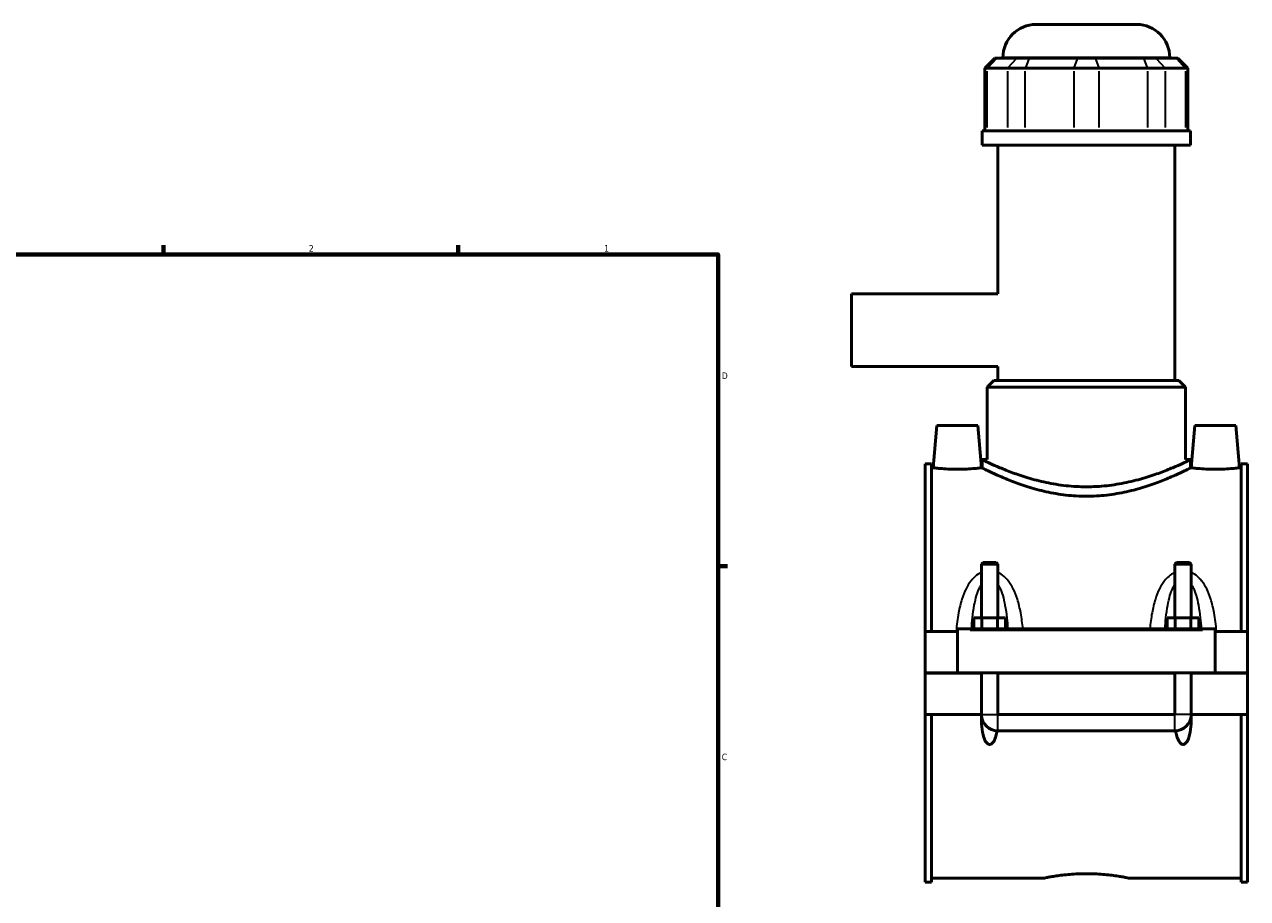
# Model space of a CAD drawing. Header units: inches. Extents: x -1.9 to 48.9, y -1.4 to 48.3.
# Tile 9 of 10: x 23.5 to 41.1, y 11.7 to 24.3. Entities that reach past the tile are written whole.
import ezdxf

# ---------------------------------------------------------------- set-up
doc = ezdxf.new("R2010")
doc.units = ezdxf.units.IN
doc.header["$MEASUREMENT"] = 0
for name, color, linetype, lineweight in [('Border (ANSI)', 7, 'Continuous', 70), ('Visible (ANSI)', 7, 'Continuous', 50), ('Visible Narrow (ANSI)', 7, 'Continuous', 35)]:
    doc.layers.add(name, color=color, linetype=linetype, lineweight=lineweight)
doc.styles.add('Note Text (ANSI)', font='tahoma.ttf')

# ---------------------------------------------------------------- blocks, each defined once
blk = doc.blocks.new('Borders Default Border')
at = {"layer": 'Border (ANSI)'}
for p, q in [((25.5, 21), (25.5, 21.134)), ((29.75, 21), (29.75, 21.134)), ((33.5, 16.5), (33.634, 16.5))]:
    blk.add_line(p, q, dxfattribs=at)
at = {"layer": 'Border (ANSI)', "flags": 128}
blk.add_lwpolyline([(0.5, 1), (0.5, 21), (33.5, 21), (33.5, 1), (0.5, 1)], dxfattribs=at)
at = {"layer": 'Border (ANSI)', "color": 5, "true_color": 0x0000ff, "char_height": 0.0945, "attachment_point": 7, "style": 'Note Text (ANSI)'}
for s, insert in [('2', (27.596, 21.04)), ('1', (31.854, 21.04)), ('D', (33.553, 19.203)), ('C', (33.552, 13.701))]:
    blk.add_mtext(s, dxfattribs=dict(at, insert=insert))

msp = doc.modelspace()

# ---------------------------------------------------------------- linework, layer by layer
at = {"layer": 'Visible (ANSI)'}
for p, q in [((38.0855, 24.3184), (39.5372, 24.3184)), ((37.4897, 23.8305), (37.3464, 23.6872)), ((37.4897, 23.8305), (37.5151, 23.8305)), ((37.8043, 23.8305), (37.5151, 23.8305)), ((37.6079, 23.8305), (37.6079, 23.8408)), ((37.8043, 23.8305), (37.9852, 23.8305)), ((38.6834, 23.8305), (37.9852, 23.8305)), ((38.6834, 23.8305), (38.9393, 23.8305)), ((39.6375, 23.8305), (38.9393, 23.8305)), ((39.6375, 23.8305), (39.8184, 23.8305)), ((40.1076, 23.8305), (39.8184, 23.8305)), ((40.0148, 23.8305), (40.0148, 23.8408)), ((40.1076, 23.8305), (40.133, 23.8305)), ((40.133, 23.8305), (40.2763, 23.6872)), ((37.3827, 23.6872), (37.3464, 23.6872)), ((37.3464, 23.6872), (37.3464, 22.785)), ((37.3827, 23.6872), (37.6719, 23.6872)), ((37.9304, 23.6872), (37.6719, 23.6872)), ((37.9304, 23.6872), (38.6286, 23.6872)), ((38.9941, 23.6872), (38.6286, 23.6872)), ((38.9941, 23.6872), (39.6923, 23.6872)), ((39.9508, 23.6872), (39.6923, 23.6872)), ((39.9508, 23.6872), (40.24, 23.6872)), ((40.2763, 23.6872), (40.24, 23.6872)), ((40.2763, 23.6872), (40.2763, 22.785)), ((40.3157, 22.785), (37.307, 22.785)), ((37.307, 22.5759), (37.307, 22.785)), ((40.3157, 22.5759), (40.3157, 22.785)), ((40.3157, 22.5759), (37.307, 22.5759)), ((37.5327, 20.432), (37.5327, 22.5759)), ((40.09, 19.1811), (40.09, 22.5759)), ((35.4213, 20.432), (35.4213, 19.3848)), ((37.5327, 20.432), (35.4213, 20.432)), ((37.5327, 19.3848), (35.4213, 19.3848)), ((37.5327, 19.1811), (37.5327, 19.3848)), ((37.4778, 19.1811), (37.3823, 19.0856)), ((40.2404, 19.0856), (37.3823, 19.0856)), ((37.3823, 18.0399), (37.3823, 19.0856)), ((37.4778, 19.1811), (40.1449, 19.1811)), ((40.1449, 19.1811), (40.2404, 19.0856)), ((40.2404, 18.0399), (40.2404, 19.0856)), ((36.6561, 18.5295), (36.6029, 17.9215)), ((37.2466, 18.5295), (36.6561, 18.5295)), ((37.2466, 18.5295), (37.2998, 17.9215)), ((40.3761, 18.5295), (40.3229, 17.9215)), ((40.3761, 18.5295), (40.9666, 18.5295)), ((40.9666, 18.5295), (41.0198, 17.9215)), ((37.307, 18.0399), (37.307, 17.9215)), ((37.307, 18.0399), (37.3823, 18.0399)), ((40.2404, 18.0399), (40.3157, 18.0399)), ((40.3157, 18.0399), (40.3157, 17.9215)), ((36.4863, 17.9807), (36.4863, 15.5576)), ((36.4863, 17.9807), (36.5793, 17.9807)), ((36.5793, 15.5576), (36.5793, 17.9807)), ((36.6029, 17.9215), (36.5793, 17.9215)), ((37.307, 17.9215), (37.2998, 17.9215)), ((40.3229, 17.9215), (40.3157, 17.9215)), ((41.0433, 17.9215), (41.0198, 17.9215)), ((41.0433, 15.5576), (41.0433, 17.9807)), ((41.0433, 17.9807), (41.1363, 17.9807)), ((41.1363, 17.9807), (41.1363, 15.5576)), ((37.3219, 16.5544), (37.2982, 16.5308)), ((37.5345, 16.5308), (37.2982, 16.5308)), ((37.2982, 16.5308), (37.2982, 15.7544)), ((37.3219, 16.5544), (37.5108, 16.5544)), ((37.5108, 16.5544), (37.5345, 16.5308)), ((37.5345, 16.5308), (37.5345, 15.7544)), ((40.1119, 16.5544), (40.0882, 16.5308)), ((40.3245, 16.5308), (40.0882, 16.5308)), ((40.0882, 15.7544), (40.0882, 16.5308)), ((40.1119, 16.5544), (40.3008, 16.5544)), ((40.3008, 16.5544), (40.3245, 16.5308)), ((40.3245, 15.7544), (40.3245, 16.5308)), ((37.189, 15.5969), (37.189, 15.7544)), ((37.189, 15.7544), (37.3027, 15.7544)), ((37.3027, 15.5969), (37.3027, 15.7544)), ((37.3027, 15.7544), (37.53, 15.7544)), ((37.53, 15.5969), (37.53, 15.7544)), ((37.53, 15.7544), (37.6436, 15.7544)), ((37.6436, 15.5969), (37.6436, 15.7544)), ((39.979, 15.5969), (39.979, 15.7544)), ((39.979, 15.7544), (40.0927, 15.7544)), ((40.0927, 15.5969), (40.0927, 15.7544)), ((40.0927, 15.7544), (40.32, 15.7544)), ((40.32, 15.5969), (40.32, 15.7544)), ((40.32, 15.7544), (40.4336, 15.7544)), ((40.4336, 15.5969), (40.4336, 15.7544)), ((36.9513, 15.5576), (36.4863, 15.5576)), ((36.4863, 14.9626), (36.4863, 15.5576)), ((36.9513, 15.5772), (36.9513, 15.5969)), ((40.6713, 15.5969), (36.9513, 15.5969)), ((36.9513, 14.9626), (36.9513, 15.5772)), ((40.6713, 15.5969), (40.6713, 15.5772)), ((40.6713, 15.5772), (40.6713, 14.9626)), ((41.1363, 15.5576), (40.6713, 15.5576)), ((41.1363, 15.5576), (41.1363, 14.9626)), ((36.4863, 14.9626), (36.9513, 14.9626)), ((36.4863, 14.3637), (36.4863, 14.9586)), ((37.2982, 14.9586), (36.4863, 14.9586)), ((40.6713, 14.9626), (36.9513, 14.9626)), ((37.2982, 14.9626), (37.2982, 14.9586)), ((37.2982, 14.3637), (37.2982, 14.9586)), ((37.5345, 14.9626), (37.5345, 14.9586)), ((37.5345, 14.9586), (37.5345, 14.3637)), ((40.0882, 14.9586), (37.5345, 14.9586)), ((40.0882, 14.9586), (40.0882, 14.9626)), ((40.0882, 14.3637), (40.0882, 14.9586)), ((40.3245, 14.9586), (40.3245, 14.9626)), ((40.3245, 14.9586), (40.3245, 14.3637)), ((41.1363, 14.9586), (40.3245, 14.9586)), ((40.6713, 14.9626), (41.1363, 14.9626)), ((41.1363, 14.9586), (41.1363, 14.3637)), ((37.2982, 14.3637), (36.4863, 14.3637)), ((36.4863, 14.3637), (36.4863, 11.9405)), ((36.5793, 11.9405), (36.5793, 14.3637)), ((37.2984, 14.3637), (37.2982, 14.3637)), ((37.5345, 14.3637), (37.5343, 14.3637)), ((40.0882, 14.3637), (37.5345, 14.3637)), ((37.5345, 14.3635), (40.0882, 14.3635)), ((40.0884, 14.3637), (40.0882, 14.3637)), ((40.3245, 14.3637), (40.3243, 14.3637)), ((41.1363, 14.3637), (40.3245, 14.3637)), ((41.0433, 11.9405), (41.0433, 14.3637)), ((41.1363, 14.3637), (41.1363, 11.9405)), ((37.5345, 14.1274), (40.0882, 14.1274)), ((38.194, 11.9997), (36.5793, 11.9997)), ((41.0433, 11.9997), (39.4287, 11.9997)), ((36.4863, 11.9405), (36.5793, 11.9405)), ((41.0433, 11.9405), (41.1363, 11.9405))]:
    msp.add_line(p, q, dxfattribs=at)
for centre, radius, start, end in [((38.0855, 23.8408), 0.4776, 90, 180), ((39.5372, 23.8408), 0.4776, 0, 90), ((37.5345, 14.3637), 0.2362, 181.6682, 270), ((40.0882, 14.3637), 0.2362, 270, 358.3318)]:
    msp.add_arc(centre, radius, start, end, dxfattribs=at)
for points, knots in [([(38.8113, 17.6475), (38.715, 17.6475), (38.6159, 17.6528), (38.4202, 17.674), (38.3235, 17.6899), (38.1388, 17.7289), (38.0507, 17.752), (37.8881, 17.8006), (37.8136, 17.8261), (37.6818, 17.8746), (37.6198, 17.8994), (37.5099, 17.9456), (37.4621, 17.967), (37.3848, 18.0025), (37.3553, 18.0166), (37.3164, 18.0353), (37.307, 18.0399), (37.307, 18.0399)], [11.7376621, 11.7376621, 11.7376621, 11.7376621, 12.4721667, 12.4721667, 13.2066712, 13.2066712, 13.9411758, 13.9411758, 14.6756803, 14.6756803, 15.4083835, 15.4083835, 16.1410868, 16.1410868, 16.87379, 16.87379, 17.6064932, 17.6064932, 17.6064932, 17.6064932]), ([(40.3157, 18.0399), (40.3157, 18.0399), (40.3063, 18.0353), (40.2674, 18.0166), (40.2379, 18.0025), (40.1606, 17.967), (40.1128, 17.9456), (40.0029, 17.8994), (39.9409, 17.8746), (39.8091, 17.8261), (39.7346, 17.8006), (39.572, 17.752), (39.4839, 17.7289), (39.2992, 17.6899), (39.2025, 17.674), (39.0067, 17.6528), (38.9077, 17.6475), (38.8113, 17.6475)], [5.8688311, 5.8688311, 5.8688311, 5.8688311, 6.6015343, 6.6015343, 7.3342375, 7.3342375, 8.0669407, 8.0669407, 8.7996439, 8.7996439, 9.5341484, 9.5341484, 10.268653, 10.268653, 11.0031576, 11.0031576, 11.7376621, 11.7376621, 11.7376621, 11.7376621]), ([(36.9513, 17.9007), (36.9074, 17.9007), (36.8606, 17.9018), (36.7746, 17.9057), (36.7354, 17.9085), (36.6737, 17.9137), (36.647, 17.9165), (36.6116, 17.9204), (36.6029, 17.9215), (36.6029, 17.9215)], [2.6769617, 2.6769617, 2.6769617, 2.6769617, 3.0117837, 3.0117837, 3.3466057, 3.3466057, 3.6810242, 3.6810242, 4.0154426, 4.0154426, 4.0154426, 4.0154426]), ([(37.2998, 17.9215), (37.2998, 17.9215), (37.2911, 17.9204), (37.2557, 17.9165), (37.229, 17.9137), (37.1673, 17.9085), (37.1281, 17.9057), (37.0421, 17.9018), (36.9953, 17.9007), (36.9513, 17.9007)], [6.6924044, 6.6924044, 6.6924044, 6.6924044, 7.0268228, 7.0268228, 7.3612413, 7.3612413, 7.6960633, 7.6960633, 8.0308852, 8.0308852, 8.0308852, 8.0308852]), ([(38.8113, 17.5109), (38.7148, 17.5109), (38.6156, 17.5165), (38.4198, 17.5389), (38.323, 17.5556), (38.1384, 17.5966), (38.0504, 17.6208), (37.888, 17.6718), (37.8135, 17.6984), (37.6819, 17.7491), (37.62, 17.775), (37.5101, 17.8232), (37.4623, 17.8455), (37.3849, 17.8825), (37.3554, 17.8972), (37.3164, 17.9167), (37.307, 17.9215), (37.307, 17.9215)], [0, 0, 0, 0, 0.7360029, 0.7360029, 1.4720058, 1.4720058, 2.2080088, 2.2080088, 2.9440117, 2.9440117, 3.6778556, 3.6778556, 4.4116995, 4.4116995, 5.1455435, 5.1455435, 5.8793874, 5.8793874, 5.8793874, 5.8793874]), ([(40.3157, 17.9215), (40.3157, 17.9215), (40.3063, 17.9167), (40.2673, 17.8972), (40.2378, 17.8825), (40.1604, 17.8455), (40.1126, 17.8232), (40.0027, 17.775), (39.9408, 17.7491), (39.8092, 17.6984), (39.7347, 17.6718), (39.5723, 17.6208), (39.4843, 17.5966), (39.2997, 17.5556), (39.2029, 17.5389), (39.0071, 17.5165), (38.9079, 17.5109), (38.8113, 17.5109)], [17.6381622, 17.6381622, 17.6381622, 17.6381622, 18.3720061, 18.3720061, 19.1058501, 19.1058501, 19.839694, 19.839694, 20.5735379, 20.5735379, 21.3095408, 21.3095408, 22.0455438, 22.0455438, 22.7815467, 22.7815467, 23.5175496, 23.5175496, 23.5175496, 23.5175496]), ([(40.6713, 17.9007), (40.6274, 17.9007), (40.5806, 17.9018), (40.4946, 17.9057), (40.4554, 17.9085), (40.3937, 17.9137), (40.367, 17.9165), (40.3316, 17.9204), (40.3229, 17.9215), (40.3229, 17.9215)], [0, 0, 0, 0, 0.334822, 0.334822, 0.669644, 0.669644, 1.0040624, 1.0040624, 1.3384809, 1.3384809, 1.3384809, 1.3384809]), ([(41.0198, 17.9215), (41.0198, 17.9215), (41.0111, 17.9204), (40.9757, 17.9165), (40.949, 17.9137), (40.8873, 17.9085), (40.8481, 17.9057), (40.7621, 17.9018), (40.7153, 17.9007), (40.6713, 17.9007)], [4.0154426, 4.0154426, 4.0154426, 4.0154426, 4.3498611, 4.3498611, 4.6842795, 4.6842795, 5.0191015, 5.0191015, 5.3539235, 5.3539235, 5.3539235, 5.3539235]), ([(37.5222, 14.1278), (37.5212, 14.1209), (37.5201, 14.1141), (37.5146, 14.0818), (37.5085, 14.0542), (37.4909, 14.0015), (37.4799, 13.9763), (37.4575, 13.9496), (37.4505, 13.9428), (37.4385, 13.9354), (37.4343, 13.9334), (37.4255, 13.9306), (37.4209, 13.9299), (37.4118, 13.9299), (37.4072, 13.9306), (37.3984, 13.9334), (37.3942, 13.9354), (37.3822, 13.9428), (37.3752, 13.9496), (37.3528, 13.9763), (37.3418, 14.0015), (37.3242, 14.0542), (37.3181, 14.0818), (37.3053, 14.1566), (37.3012, 14.2088), (37.2982, 14.2958), (37.298, 14.3296), (37.2984, 14.3637)], [1.5354225, 1.5354225, 1.5354225, 1.5354225, 1.5899032, 1.5899032, 1.7955836, 1.7955836, 2.001264, 2.001264, 2.0711221, 2.0711221, 2.1060511, 2.1060511, 2.1409802, 2.1409802, 2.1759093, 2.1759093, 2.2108383, 2.2108383, 2.2806964, 2.2806964, 2.4863768, 2.4863768, 2.6920572, 2.6920572, 3.089533, 3.089533, 3.3339319, 3.3339319, 3.3339319, 3.3339319]), ([(37.5343, 14.3637), (37.5343, 14.3637), (37.5343, 14.3636), (37.5343, 14.3636), (37.5343, 14.3636), (37.5343, 14.3636), (37.5343, 14.3635), (37.5344, 14.3635), (37.5344, 14.3635), (37.5344, 14.3635), (37.5344, 14.3635), (37.5345, 14.3635)], [0.00008457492, 0.00008457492, 0.00008457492, 0.00008457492, 0.00017244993, 0.00017244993, 0.00034435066, 0.00034435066, 0.00051321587, 0.00051321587, 0.00063524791, 0.00063524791, 0.00075680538, 0.00075680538, 0.00075680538, 0.00075680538]), ([(40.0882, 14.3635), (40.0883, 14.3635), (40.0883, 14.3635), (40.0883, 14.3635), (40.0883, 14.3635), (40.0884, 14.3636), (40.0884, 14.3636), (40.0884, 14.3636), (40.0884, 14.3636), (40.0884, 14.3637), (40.0884, 14.3637), (40.0884, 14.3637)], [0, 0, 0, 0, 0.0001629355, 0.0001629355, 0.00032776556, 0.00032776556, 0.00049627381, 0.00049627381, 0.00062596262, 0.00062596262, 0.0006718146, 0.0006718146, 0.0006718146, 0.0006718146]), ([(40.3243, 14.3637), (40.3247, 14.3296), (40.3244, 14.2958), (40.3215, 14.2088), (40.3174, 14.1566), (40.3046, 14.0818), (40.2985, 14.0542), (40.2809, 14.0015), (40.2699, 13.9763), (40.2475, 13.9496), (40.2405, 13.9428), (40.2285, 13.9354), (40.2243, 13.9334), (40.2155, 13.9306), (40.2109, 13.9299), (40.2018, 13.9299), (40.1972, 13.9306), (40.1884, 13.9334), (40.1842, 13.9354), (40.1722, 13.9428), (40.1652, 13.9496), (40.1428, 13.9763), (40.1318, 14.0015), (40.1142, 14.0542), (40.1081, 14.0818), (40.1026, 14.1141), (40.1015, 14.1209), (40.1005, 14.1278)], [0.9480285, 0.9480285, 0.9480285, 0.9480285, 1.1924274, 1.1924274, 1.5899032, 1.5899032, 1.7955836, 1.7955836, 2.001264, 2.001264, 2.0711221, 2.0711221, 2.1060511, 2.1060511, 2.1409802, 2.1409802, 2.1759093, 2.1759093, 2.2108383, 2.2108383, 2.2806964, 2.2806964, 2.4863768, 2.4863768, 2.6920572, 2.6920572, 2.7465379, 2.7465379, 2.7465379, 2.7465379]), ([(38.194, 11.9997), (38.194, 11.9997), (38.1978, 12.0005), (38.2134, 12.0037), (38.2254, 12.0062), (38.2569, 12.0123), (38.2765, 12.0159), (38.3218, 12.0238), (38.3475, 12.028), (38.4022, 12.0362), (38.4331, 12.0404), (38.5004, 12.0484), (38.5368, 12.0521), (38.6128, 12.0583), (38.6525, 12.0607), (38.7323, 12.064), (38.7725, 12.0648), (38.8113, 12.0648)], [7.1102273, 7.1102273, 7.1102273, 7.1102273, 7.4064769, 7.4064769, 7.7027265, 7.7027265, 7.9989762, 7.9989762, 8.2952258, 8.2952258, 8.5914951, 8.5914951, 8.8877644, 8.8877644, 9.1840337, 9.1840337, 9.480303, 9.480303, 9.480303, 9.480303]), ([(38.8113, 12.0648), (38.8502, 12.0648), (38.8904, 12.064), (38.9702, 12.0607), (39.0099, 12.0583), (39.0859, 12.0521), (39.1223, 12.0484), (39.1896, 12.0404), (39.2205, 12.0362), (39.2752, 12.028), (39.3009, 12.0238), (39.3462, 12.0159), (39.3658, 12.0123), (39.3973, 12.0062), (39.4093, 12.0037), (39.4249, 12.0005), (39.4287, 11.9997), (39.4287, 11.9997)], [0, 0, 0, 0, 0.2962693, 0.2962693, 0.5925386, 0.5925386, 0.8888079, 0.8888079, 1.1850772, 1.1850772, 1.4813269, 1.4813269, 1.7775765, 1.7775765, 2.0738261, 2.0738261, 2.3700758, 2.3700758, 2.3700758, 2.3700758])]:
    msp.add_open_spline(points, degree=3, knots=knots, dxfattribs=at)
at = {"layer": 'Visible Narrow (ANSI)'}
for p, q in [((37.5085, 23.8233), (37.3894, 23.6944)), ((40, 23.8408), (37.6227, 23.8408)), ((37.7977, 23.8233), (37.6786, 23.6944)), ((37.9825, 23.8233), (37.9331, 23.6944)), ((38.6807, 23.8233), (38.6313, 23.6944)), ((38.942, 23.8233), (38.9914, 23.6944)), ((39.6402, 23.8233), (39.6896, 23.6944)), ((39.825, 23.8233), (39.9441, 23.6944)), ((40.1142, 23.8233), (40.2333, 23.6944)), ((37.3827, 22.8301), (37.3827, 23.6421)), ((37.6719, 23.6421), (37.6719, 22.8301)), ((37.9304, 22.8301), (37.9304, 23.6421)), ((38.6286, 23.6421), (38.6286, 22.8301)), ((38.9941, 22.8301), (38.9941, 23.6421)), ((39.6923, 23.6421), (39.6923, 22.8301)), ((39.9508, 22.8301), (39.9508, 23.6421)), ((40.24, 23.6421), (40.24, 22.8301)), ((37.1373, 15.5772), (40.4853, 15.5772)), ((37.3007, 14.3637), (37.532, 14.3637)), ((37.5345, 14.1288), (37.5345, 14.3611)), ((40.0882, 14.1288), (40.0882, 14.3611)), ((40.322, 14.3637), (40.0907, 14.3637))]:
    msp.add_line(p, q, dxfattribs=at)
for points, knots in [([(37.2982, 16.4113), (37.297, 16.4108), (37.2957, 16.4102), (37.2634, 16.3955), (37.2348, 16.3766), (37.1867, 16.3353), (37.1665, 16.3137), (37.1198, 16.2551), (37.096, 16.216), (37.0519, 16.1275), (37.0326, 16.0774), (36.9963, 15.9616), (36.9808, 15.8949), (36.9528, 15.7415), (36.942, 15.6542), (36.9337, 15.563), (36.9335, 15.5603), (36.9332, 15.5576)], [-2.91631, -2.91631, -2.91631, -2.91631, -2.9057351, -2.9057351, -2.6429847, -2.6429847, -2.4141741, -2.4141741, -2.0619055, -2.0619055, -1.655762, -1.655762, -1.1484926, -1.1484926, -0.5126176, -0.5126176, -0.4929592, -0.4929592, -0.4929592, -0.4929592]), ([(37.8958, 15.5969), (37.8881, 15.6747), (37.878, 15.7516), (37.8519, 15.8949), (37.8364, 15.9616), (37.8001, 16.0774), (37.7808, 16.1275), (37.7367, 16.216), (37.7129, 16.2551), (37.6662, 16.3137), (37.646, 16.3353), (37.5979, 16.3766), (37.5693, 16.3955), (37.537, 16.4102), (37.5357, 16.4108), (37.5345, 16.4113)], [-5.8652202, -5.8652202, -5.8652202, -5.8652202, -5.3041773, -5.3041773, -4.7969079, -4.7969079, -4.3907644, -4.3907644, -4.0384958, -4.0384958, -3.8096852, -3.8096852, -3.5469348, -3.5469348, -3.5363599, -3.5363599, -3.5363599, -3.5363599]), ([(40.0882, 16.4113), (40.087, 16.4108), (40.0857, 16.4102), (40.0534, 16.3955), (40.0248, 16.3766), (39.9767, 16.3353), (39.9565, 16.3137), (39.9098, 16.2551), (39.886, 16.216), (39.8419, 16.1275), (39.8226, 16.0774), (39.7863, 15.9616), (39.7708, 15.8949), (39.7447, 15.7516), (39.7346, 15.6747), (39.7269, 15.5969)], [-2.9164321, -2.9164321, -2.9164321, -2.9164321, -2.9058572, -2.9058572, -2.6431064, -2.6431064, -2.4142953, -2.4142953, -2.0620262, -2.0620262, -1.6558824, -1.6558824, -1.1486125, -1.1486125, -0.5875717, -0.5875717, -0.5875717, -0.5875717]), ([(40.6895, 15.5576), (40.6892, 15.5603), (40.689, 15.563), (40.6807, 15.6542), (40.6699, 15.7415), (40.6419, 15.8949), (40.6264, 15.9616), (40.5901, 16.0774), (40.5708, 16.1275), (40.5267, 16.216), (40.5029, 16.2551), (40.4562, 16.3137), (40.436, 16.3353), (40.3879, 16.3766), (40.3593, 16.3955), (40.327, 16.4102), (40.3257, 16.4108), (40.3245, 16.4113)], [-5.9598327, -5.9598327, -5.9598327, -5.9598327, -5.9401767, -5.9401767, -5.3043015, -5.3043015, -4.7970316, -4.7970316, -4.3908878, -4.3908878, -4.0386187, -4.0386187, -3.8098076, -3.8098076, -3.5470568, -3.5470568, -3.5364819, -3.5364819, -3.5364819, -3.5364819]), ([(37.1546, 15.5969), (37.1583, 15.6509), (37.1629, 15.7044), (37.1755, 15.8195), (37.1841, 15.8808), (37.2042, 15.9874), (37.2148, 16.0334), (37.2392, 16.1148), (37.2524, 16.1507), (37.2772, 16.2026), (37.2873, 16.2206), (37.2982, 16.237)], [0.7220836, 0.7220836, 0.7220836, 0.7220836, 1.1484926, 1.1484926, 1.655762, 1.655762, 2.0619055, 2.0619055, 2.4141741, 2.4141741, 2.6210483, 2.6210483, 2.6210483, 2.6210483]), ([(37.5345, 16.237), (37.5454, 16.2206), (37.5555, 16.2026), (37.5803, 16.1507), (37.5935, 16.1148), (37.6179, 16.0334), (37.6285, 15.9874), (37.6486, 15.8808), (37.6571, 15.8195), (37.6698, 15.7044), (37.6744, 15.6509), (37.6781, 15.5969)], [3.8316215, 3.8316215, 3.8316215, 3.8316215, 4.0384958, 4.0384958, 4.3907644, 4.3907644, 4.7969079, 4.7969079, 5.3041773, 5.3041773, 5.7305863, 5.7305863, 5.7305863, 5.7305863]), ([(39.9446, 15.5969), (39.9483, 15.6509), (39.9529, 15.7044), (39.9655, 15.8195), (39.9741, 15.8808), (39.9942, 15.9874), (40.0048, 16.0334), (40.0292, 16.1148), (40.0424, 16.1507), (40.0672, 16.2026), (40.0773, 16.2206), (40.0882, 16.237)], [0.7222057, 0.7222057, 0.7222057, 0.7222057, 1.1486125, 1.1486125, 1.6558824, 1.6558824, 2.0620262, 2.0620262, 2.4142953, 2.4142953, 2.6211704, 2.6211704, 2.6211704, 2.6211704]), ([(40.3245, 16.237), (40.3354, 16.2206), (40.3455, 16.2026), (40.3703, 16.1507), (40.3835, 16.1148), (40.4079, 16.0334), (40.4185, 15.9874), (40.4386, 15.8808), (40.4471, 15.8195), (40.4598, 15.7044), (40.4644, 15.6509), (40.4681, 15.5969)], [3.8317436, 3.8317436, 3.8317436, 3.8317436, 4.0386187, 4.0386187, 4.3908878, 4.3908878, 4.7970316, 4.7970316, 5.3043015, 5.3043015, 5.7307083, 5.7307083, 5.7307083, 5.7307083])]:
    msp.add_open_spline(points, degree=3, knots=knots, dxfattribs=at)

# ---------------------------------------------------------------- block references
msp.add_blockref('Borders Default Border', (0, 0))

doc.saveas('drawing.dxf')
